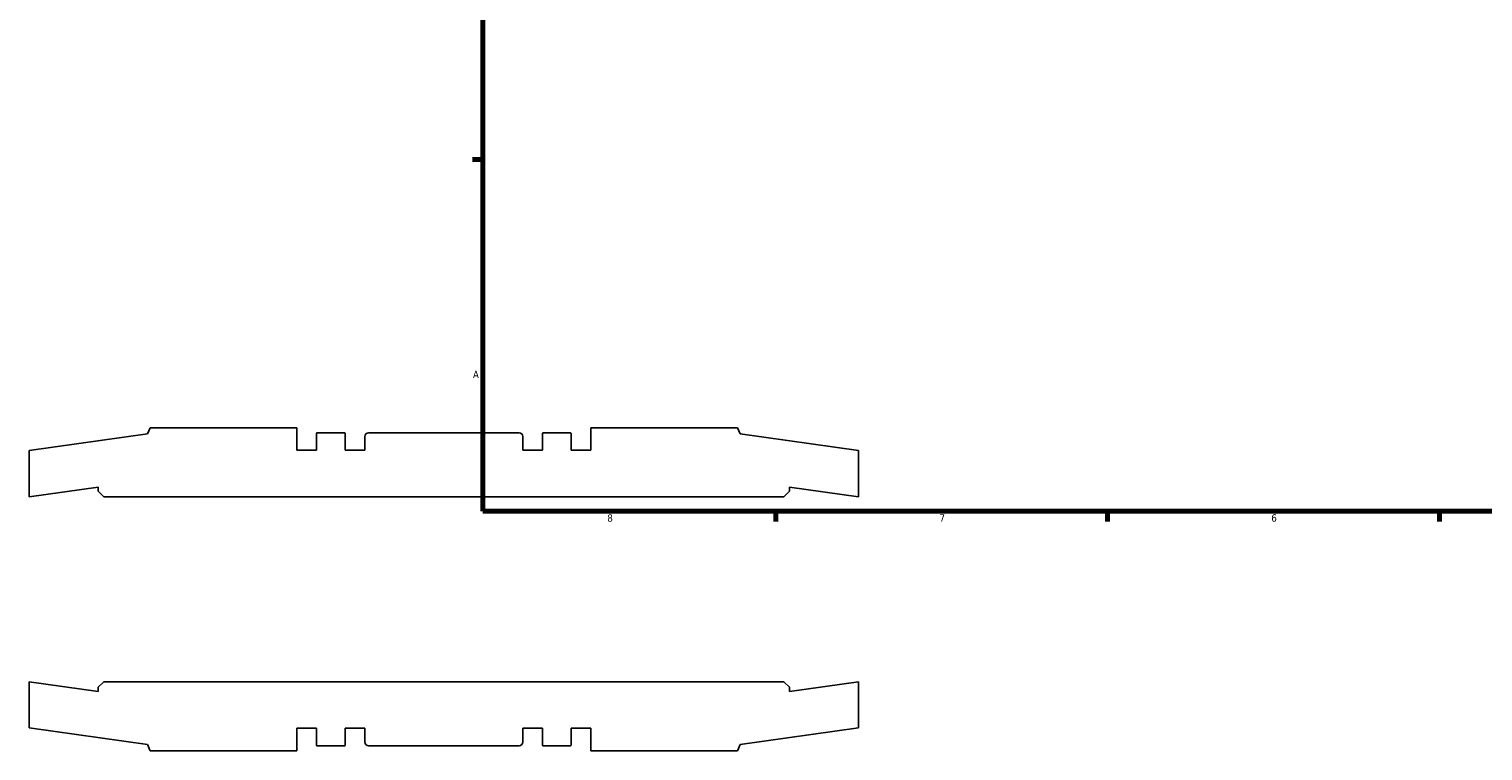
# Model space of a CAD drawing. Header units: inches. Extents: x -5.3 to 54.6, y -12.4 to 34.8.
# Tile 1 of 8: x -5.3 to 13.3, y -2.1 to 7.2. Entities that reach past the tile are written whole.
import ezdxf

# ---------------------------------------------------------------- set-up
doc = ezdxf.new("R2010")
doc.units = ezdxf.units.IN
doc.header["$MEASUREMENT"] = 0
doc.layers.add('Border (ANSI)', color=7, linetype='Continuous', lineweight=70)
doc.styles.add('Note Text (ANSI)', font='tahoma.ttf')

# ---------------------------------------------------------------- blocks, each defined once
blk = doc.blocks.new('Borders Default Border')
at = {"layer": 'Border (ANSI)'}
for p, q in [((0.5, 5.5), (0.366, 5.5)), ((4.25, 1), (4.25, 0.866)), ((8.5, 1), (8.5, 0.866)), ((12.75, 1), (12.75, 0.866))]:
    blk.add_line(p, q, dxfattribs=at)
at = {"layer": 'Border (ANSI)', "flags": 128}
blk.add_lwpolyline([(0.5, 1), (0.5, 21), (33.5, 21), (33.5, 1), (0.5, 1)], dxfattribs=at)
at = {"layer": 'Border (ANSI)', "color": 5, "true_color": 0x0000ff, "char_height": 0.0945, "attachment_point": 7, "style": 'Note Text (ANSI)'}
for s, insert in [('A', (0.373, 2.703)), ('8', (2.094, 0.863)), ('7', (6.346, 0.866)), ('6', (10.595, 0.864))]:
    blk.add_mtext(s, dxfattribs=dict(at, insert=insert))

msp = doc.modelspace()

# ---------------------------------------------------------------- linework, layer by layer
for p, q in [((-3.76, 2.069), (-3.793, 1.988)), ((-1.881, 2.069), (-3.76, 2.069)), ((-1.881, 1.78), (-1.881, 2.069)), ((3.76, 2.069), (1.881, 2.069)), ((1.881, 2.069), (1.881, 1.78)), ((3.793, 1.988), (3.76, 2.069)), ((-3.793, 1.988), (-5.31, 1.775)), ((-1.631, 1.995), (-1.631, 1.78)), ((-1.27, 2.002), (-1.623, 2.002)), ((-1.262, 1.78), (-1.262, 1.995)), ((-1.011, 1.955), (-1.011, 1.78)), ((0.964, 2.002), (-0.964, 2.002)), ((1.011, 1.78), (1.011, 1.955)), ((1.262, 1.995), (1.262, 1.78)), ((1.623, 2.002), (1.27, 2.002)), ((1.631, 1.78), (1.631, 1.995)), ((5.31, 1.775), (3.793, 1.988)), ((-5.31, 1.775), (-5.31, 1.183)), ((-1.631, 1.78), (-1.881, 1.78)), ((-1.011, 1.78), (-1.262, 1.78)), ((1.262, 1.78), (1.011, 1.78)), ((1.881, 1.78), (1.631, 1.78)), ((5.31, 1.183), (5.31, 1.775)), ((-5.31, 1.183), (-4.425, 1.307)), ((-4.425, 1.307), (-4.425, 1.254)), ((4.425, 1.254), (4.425, 1.307)), ((4.425, 1.307), (5.31, 1.183)), ((-4.425, 1.254), (-4.354, 1.183)), ((-4.354, 1.183), (4.354, 1.183)), ((4.354, 1.183), (4.425, 1.254)), ((-4.425, -1.307), (-5.31, -1.183)), ((-5.31, -1.183), (-5.31, -1.775)), ((-4.354, -1.183), (-4.425, -1.254)), ((-4.425, -1.254), (-4.425, -1.307)), ((4.354, -1.183), (-4.354, -1.183)), ((4.425, -1.254), (4.354, -1.183)), ((5.31, -1.183), (4.425, -1.307)), ((4.425, -1.307), (4.425, -1.254)), ((5.31, -1.775), (5.31, -1.183)), ((-5.31, -1.775), (-3.793, -1.988)), ((-1.881, -2.069), (-1.881, -1.78)), ((-1.881, -1.78), (-1.631, -1.78)), ((-1.631, -1.78), (-1.631, -1.995)), ((-1.262, -1.995), (-1.262, -1.78)), ((-1.262, -1.78), (-1.011, -1.78)), ((-1.011, -1.78), (-1.011, -1.955)), ((1.011, -1.955), (1.011, -1.78)), ((1.011, -1.78), (1.262, -1.78)), ((1.262, -1.78), (1.262, -1.995)), ((1.631, -1.995), (1.631, -1.78)), ((1.631, -1.78), (1.881, -1.78)), ((1.881, -1.78), (1.881, -2.069)), ((3.793, -1.988), (5.31, -1.775)), ((-3.793, -1.988), (-3.76, -2.069)), ((-1.623, -2.003), (-1.27, -2.003)), ((-0.964, -2.003), (0.964, -2.003)), ((1.27, -2.003), (1.623, -2.003)), ((3.76, -2.069), (3.793, -1.988)), ((-3.76, -2.069), (-1.881, -2.069)), ((1.881, -2.069), (3.76, -2.069))]:
    msp.add_line(p, q)
for centre, major_axis in [((-1.623, 1.995), (-0.00787, 0)), ((-1.27, 1.995), (0, 0.00787)), ((-0.964, 1.955), (-0.0473, 0)), ((0.964, 1.955), (0, 0.0473)), ((1.27, 1.995), (-0.00787, 0)), ((1.623, 1.995), (0, 0.00787)), ((-1.623, -1.995), (0, -0.00787)), ((-1.27, -1.995), (0.00787, 0)), ((-0.964, -1.955), (0, -0.0473)), ((0.964, -1.955), (0.0473, 0)), ((1.27, -1.995), (0, -0.00787)), ((1.623, -1.995), (0.00787, 0))]:
    msp.add_ellipse(centre, major_axis=major_axis, ratio=1, start_param=4.712389, end_param=6.283185)

# ---------------------------------------------------------------- block references
msp.add_blockref('Borders Default Border', (0, 0))

doc.saveas('drawing.dxf')
